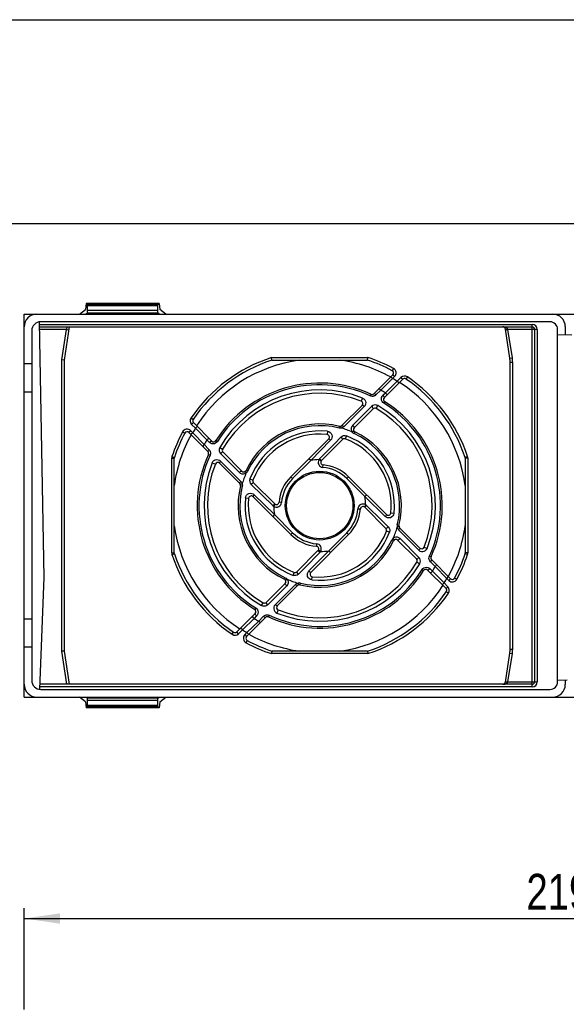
# Model space of a CAD drawing. Extents: x 0 to 594, y 0 to 420.
# Tile 12 of 27: x 233 to 287, y 324 to 420. Entities that reach past the tile are written whole.
import ezdxf

# ---------------------------------------------------------------- set-up
doc = ezdxf.new("R2010")
doc.units = 0
doc.header["$LTSCALE"] = 32.67
doc.layers.get('0').update_dxf_attribs({"linetype": 'CONTINUOUS'})
doc.styles.get("Standard").update_dxf_attribs({"font": 'txt', "width": 0.8})
doc.dimstyles.get("Standard").update_dxf_attribs({"dimtxt": 2.5, "dimasz": 2.5, "dimexe": 1.25, "dimexo": 0.625, "dimtad": 1, "dimcen": 2.5, "dimazin": 3, "dimtfac": 1, "dimtmove": 0, "dimatfit": 3})

# ---------------------------------------------------------------- blocks, each defined once
blk = doc.blocks.new('_FILLED')
at = {"color": 0, "linetype": 'BYBLOCK'}
blk.add_solid([(0, 0), (-1, 0.143), (-1, -0.143)], dxfattribs=at)
blk = doc.blocks.new('*D12')
at = {"color": 2, "linetype": 'CONTINUOUS'}
for p, q in [((233.595, 323.054), (233.595, 332.97)), ((343.147, 278.639), (343.147, 332.97)), ((233.595, 331.97), (288.371, 331.97)), ((343.147, 331.97), (288.371, 331.97))]:
    blk.add_line(p, q, dxfattribs=at)
at = {"color": 2, "linetype": 'CONTINUOUS', "xscale": 3.5, "yscale": 3.5, "zscale": 3.5, "rotation": 180}
blk.add_blockref('_FILLED', (233.595, 331.97), dxfattribs=at)
at = {"color": 2, "linetype": 'CONTINUOUS', "xscale": 3.5, "yscale": 3.5, "zscale": 3.5}
blk.add_blockref('_FILLED', (343.147, 331.97), dxfattribs=at)
at = {"color": 5, "linetype": 'CONTINUOUS', "width": 0.8}
blk.add_text('219', height=3.5, dxfattribs=at).set_placement((282.792, 332.845))

msp = doc.modelspace()

# ---------------------------------------------------------------- linework, layer by layer
at = {"color": 7, "linetype": 'CONTINUOUS'}
for p, q in [((0, 420), (594, 420)), ((573, 400), (21, 400)), ((239.014, 391.162), (239.616, 391.622)), ((239.669, 392.218), (239.616, 391.622)), ((239.795, 392.092), (239.669, 392.218)), ((246.821, 392.218), (239.669, 392.218)), ((239.8, 391.507), (239.8, 391.992)), ((246.69, 391.507), (246.69, 391.992)), ((246.695, 392.092), (246.821, 392.218)), ((246.821, 392.218), (246.873, 391.622)), ((247.476, 391.162), (246.873, 391.622)), ((233.595, 353.662), (233.595, 391.162)), ((233.595, 391.162), (333.326, 391.162)), ((239.669, 391.218), (239.787, 391.257)), ((239.669, 391.162), (239.669, 391.218)), ((239.669, 391.218), (246.821, 391.218)), ((246.821, 391.218), (246.703, 391.257)), ((246.821, 391.162), (246.821, 391.218)), ((235.545, 365.378), (235.108, 390.398)), ((235.117, 389.912), (283.345, 389.912)), ((285.095, 390.412), (235.22, 390.412)), ((237.545, 386.662), (238.045, 389.912)), ((281.164, 386.851), (280.725, 389.7)), ((283.595, 389.662), (283.595, 355.162)), ((285.845, 355.162), (285.845, 389.662)), ((286.595, 389.937), (286.595, 389.15)), ((234.345, 389.537), (234.345, 355.287)), ((285.845, 389.176), (287.237, 389.127)), ((257.861, 386.662), (257.821, 386.912)), ((267.229, 386.662), (267.268, 386.912)), ((234.345, 386.287), (233.595, 386.287)), ((237.545, 386.662), (237.295, 386.682)), ((237.545, 358.162), (237.545, 386.662)), ((257.861, 386.662), (267.229, 386.662)), ((281.193, 358.354), (281.193, 386.471)), ((269.704, 385.228), (267.84, 383.365)), ((268.864, 382.975), (270.67, 384.78)), ((234.345, 383.537), (233.595, 383.537)), ((266.699, 382.223), (264.716, 380.241)), ((267.772, 381.882), (265.923, 380.034)), ((251.983, 378.732), (250.177, 380.538)), ((249.729, 379.571), (251.592, 377.708)), ((263.424, 378.949), (259.716, 375.241)), ((262.715, 376.825), (264.782, 378.893)), ((248.295, 377.055), (248.308, 377.133)), ((248.295, 367.77), (248.295, 377.055)), ((254.924, 375.791), (253.075, 377.64)), ((276.782, 377.133), (276.795, 377.055)), ((276.795, 377.055), (276.795, 367.77)), ((252.734, 376.566), (254.716, 374.584)), ((269.081, 371.533), (265.373, 375.241)), ((258.132, 372.582), (256.065, 374.65)), ((256.008, 373.292), (259.716, 369.584)), ((266.957, 372.243), (269.025, 370.175)), ((261.665, 365.876), (265.373, 369.584)), ((270.373, 370.241), (272.355, 368.259)), ((272.015, 367.185), (270.166, 369.034)), ((248.308, 367.691), (248.295, 367.77)), ((262.375, 368), (260.307, 365.932)), ((276.795, 367.77), (276.782, 367.691)), ((275.36, 365.254), (273.497, 367.117)), ((273.107, 366.093), (274.913, 364.287)), ((235.124, 354.425), (235.545, 365.378)), ((259.166, 364.791), (257.318, 362.943)), ((260.373, 364.584), (258.391, 362.602)), ((256.225, 361.85), (254.419, 360.044)), ((234.345, 361.287), (233.595, 361.287)), ((255.386, 359.597), (257.249, 361.46)), ((234.345, 358.537), (233.595, 358.537)), ((237.545, 358.162), (237.295, 358.143)), ((238.045, 354.912), (237.545, 358.162)), ((257.861, 358.162), (257.821, 357.912)), ((267.229, 358.162), (257.861, 358.162)), ((267.229, 358.162), (267.268, 357.912)), ((280.725, 355.124), (281.164, 357.974)), ((283.345, 354.912), (235.143, 354.912)), ((285.845, 355.307), (286.795, 355.347)), ((286.595, 355.339), (286.595, 354.887)), ((235.22, 354.412), (285.095, 354.412)), ((233.595, 353.662), (333.326, 353.662)), ((239.616, 353.202), (239.014, 353.662)), ((239.616, 353.202), (239.669, 352.607)), ((239.669, 353.662), (239.669, 353.607)), ((239.787, 353.568), (239.669, 353.607)), ((246.821, 353.607), (239.669, 353.607)), ((239.8, 352.833), (239.8, 353.318)), ((246.69, 352.833), (246.69, 353.318)), ((246.703, 353.568), (246.821, 353.607)), ((246.821, 353.662), (246.821, 353.607)), ((246.873, 353.202), (246.821, 352.607)), ((246.873, 353.202), (247.476, 353.662)), ((239.669, 352.607), (239.795, 352.733)), ((246.821, 352.607), (239.669, 352.607)), ((246.821, 352.607), (246.695, 352.733))]:
    msp.add_line(p, q, dxfattribs=at)
at = {"color": 9, "linetype": 'CONTINUOUS'}
for p, q in [((246.695, 392.092), (239.795, 392.092)), ((246.69, 391.992), (239.8, 391.992)), ((246.69, 391.507), (239.8, 391.507)), ((246.703, 391.257), (239.787, 391.257)), ((235.112, 390.162), (283.345, 390.162)), ((237.753, 389.662), (235.121, 389.662)), ((237.295, 386.682), (237.753, 389.662)), ((237.753, 389.662), (237.83, 389.912)), ((237.753, 389.662), (238, 389.624)), ((280.737, 389.624), (280.984, 389.662)), ((280.879, 389.689), (280.972, 389.7)), ((280.984, 389.662), (280.972, 389.7)), ((281.411, 386.889), (280.984, 389.662)), ((283.845, 389.662), (280.984, 389.662)), ((283.345, 354.662), (283.345, 390.162)), ((283.845, 389.662), (283.845, 355.162)), ((257.821, 386.912), (267.268, 386.912)), ((281.164, 386.851), (281.411, 386.889)), ((237.295, 358.143), (237.295, 386.682)), ((269.764, 385.846), (269.645, 385.625)), ((281.193, 386.471), (281.443, 386.471)), ((281.443, 358.354), (281.443, 386.471)), ((269.678, 384.849), (268.52, 383.723)), ((269.678, 384.849), (269.502, 385.026)), ((269.881, 385.052), (269.678, 384.849)), ((269.881, 385.052), (269.704, 385.228)), ((270.121, 384.585), (270.493, 384.957)), ((270.493, 384.957), (270.67, 384.78)), ((271.128, 385.017), (270.988, 384.81)), ((268.978, 383.47), (270.121, 384.585)), ((270.121, 384.585), (270.298, 384.408)), ((266.735, 382.936), (266.614, 382.632)), ((267.487, 383.158), (267.559, 383.315)), ((268.52, 383.723), (268.052, 383.257)), ((268.726, 383.219), (268.978, 383.47)), ((266.907, 382.117), (264.916, 380.138)), ((267.631, 382.127), (265.776, 380.282)), ((268.074, 381.922), (268.239, 382.205)), ((268.817, 382.44), (268.721, 382.517)), ((268.817, 382.44), (268.909, 382.586)), ((249.94, 380.996), (250.147, 380.856)), ((250, 380.361), (250.177, 380.538)), ((250.372, 379.989), (250, 380.361)), ((250.372, 379.989), (250.549, 380.165)), ((251.488, 378.846), (250.372, 379.989)), ((264.437, 380.006), (264.479, 380.175)), ((264.614, 380.155), (264.593, 380.174)), ((249.112, 379.631), (249.332, 379.513)), ((249.906, 379.748), (249.729, 379.571)), ((249.906, 379.748), (250.108, 379.546)), ((250.108, 379.546), (249.931, 379.369)), ((250.108, 379.546), (251.234, 378.388)), ((263.306, 379.687), (263.274, 379.374)), ((265.161, 379.243), (265.049, 378.949)), ((265.993, 379.631), (265.918, 379.474)), ((251.234, 378.388), (251.7, 377.92)), ((251.739, 378.594), (251.488, 378.846)), ((252.518, 378.685), (252.371, 378.776)), ((252.518, 378.685), (252.44, 378.589)), ((252.753, 378.107), (253.036, 377.942)), ((263.609, 378.817), (261.658, 376.829)), ((248.045, 367.77), (248.045, 377.055)), ((248.045, 377.055), (248.295, 377.055)), ((248.07, 377.212), (248.308, 377.133)), ((251.8, 377.355), (251.643, 377.427)), ((251.836, 377.468), (251.8, 377.355)), ((254.675, 375.644), (252.83, 377.499)), ((277.019, 377.212), (276.782, 377.133)), ((277.045, 377.055), (276.795, 377.055)), ((277.045, 377.055), (277.045, 367.77)), ((252.021, 376.603), (252.325, 376.482)), ((252.841, 376.775), (254.819, 374.783)), ((261.658, 376.829), (259.893, 375.064)), ((261.658, 376.829), (261.482, 377.006)), ((262.47, 376.917), (262.681, 376.783)), ((262.851, 376.15), (262.871, 376.399)), ((255.483, 375.785), (255.326, 375.86)), ((259.893, 375.064), (259.716, 375.241)), ((265.196, 375.064), (265.373, 375.241)), ((254.951, 374.305), (254.782, 374.347)), ((254.803, 374.481), (254.784, 374.461)), ((255.714, 375.029), (256.008, 374.916)), ((257.953, 372.406), (255.838, 374.483)), ((266.962, 373.299), (265.196, 375.064)), ((256.14, 373.476), (258.128, 371.526)), ((266.962, 373.299), (267.139, 373.476)), ((268.949, 371.349), (266.962, 373.299)), ((255.27, 373.174), (255.583, 373.141)), ((258.04, 372.337), (258.175, 372.548)), ((258.807, 372.718), (258.558, 372.739)), ((267.049, 372.487), (266.915, 372.277)), ((258.128, 371.526), (257.951, 371.349)), ((258.128, 371.526), (259.893, 369.761)), ((266.282, 372.107), (266.531, 372.086)), ((269.819, 371.651), (269.507, 371.684)), ((270.307, 370.478), (270.139, 370.52)), ((270.306, 370.364), (270.287, 370.344)), ((259.893, 369.761), (259.716, 369.584)), ((263.431, 367.996), (265.196, 369.761)), ((265.196, 369.761), (265.373, 369.584)), ((269.375, 369.796), (269.082, 369.909)), ((270.27, 370.041), (272.249, 368.05)), ((262.239, 368.675), (262.218, 368.426)), ((269.764, 368.965), (269.607, 369.04)), ((272.26, 367.326), (270.414, 369.181)), ((248.045, 367.77), (248.295, 367.77)), ((248.07, 367.613), (248.308, 367.691)), ((261.481, 366.008), (263.431, 367.996)), ((262.62, 367.908), (262.409, 368.042)), ((263.431, 367.996), (263.608, 367.819)), ((272.764, 368.343), (273.068, 368.222)), ((273.253, 367.357), (273.29, 367.47)), ((273.29, 367.47), (273.447, 367.398)), ((277.019, 367.613), (276.782, 367.691)), ((277.045, 367.77), (276.795, 367.77)), ((272.054, 366.883), (272.337, 366.718)), ((273.856, 366.437), (273.389, 366.905)), ((274.982, 365.279), (273.856, 366.437)), ((259.929, 365.582), (260.041, 365.876)), ((272.572, 366.14), (272.65, 366.236)), ((272.572, 366.14), (272.718, 366.049)), ((273.351, 366.231), (273.602, 365.979)), ((273.602, 365.979), (274.717, 364.836)), ((259.314, 364.543), (257.459, 362.697)), ((260.174, 364.687), (258.183, 362.708)), ((259.172, 365.351), (259.097, 365.194)), ((260.496, 364.651), (260.476, 364.67)), ((260.61, 364.65), (260.653, 364.819)), ((261.783, 365.138), (261.816, 365.451)), ((274.717, 364.836), (274.54, 364.66)), ((274.717, 364.836), (275.09, 364.464)), ((274.982, 365.279), (275.159, 365.456)), ((275.184, 365.077), (274.982, 365.279)), ((275.184, 365.077), (275.36, 365.254)), ((275.978, 365.194), (275.757, 365.312)), ((275.09, 364.464), (274.913, 364.287)), ((275.15, 363.829), (274.943, 363.969)), ((256.851, 362.62), (257.015, 362.903)), ((256.273, 362.385), (256.181, 362.239)), ((256.273, 362.385), (256.369, 362.308)), ((257.603, 361.667), (257.53, 361.51)), ((258.475, 362.193), (258.354, 361.889)), ((256.112, 361.355), (254.969, 360.24)), ((255.411, 359.975), (256.569, 361.101)), ((256.364, 361.606), (256.112, 361.355)), ((256.569, 361.101), (257.037, 361.568)), ((253.961, 359.808), (254.102, 360.015)), ((254.596, 359.868), (254.419, 360.044)), ((254.969, 360.24), (254.596, 359.868)), ((254.969, 360.24), (254.792, 360.417)), ((255.209, 359.773), (255.411, 359.975)), ((255.209, 359.773), (255.386, 359.597)), ((255.411, 359.976), (255.588, 359.799)), ((255.326, 358.979), (255.444, 359.2)), ((237.792, 354.912), (237.295, 358.143)), ((267.268, 357.912), (257.821, 357.912)), ((280.984, 355.162), (281.411, 357.935)), ((281.164, 357.974), (281.411, 357.935)), ((281.193, 358.354), (281.443, 358.354)), ((280.737, 355.2), (280.984, 355.162)), ((280.879, 355.136), (280.972, 355.124)), ((280.972, 355.124), (280.984, 355.162)), ((280.984, 355.162), (283.845, 355.162)), ((283.345, 354.662), (235.133, 354.662)), ((246.703, 353.568), (239.787, 353.568)), ((246.69, 353.318), (239.8, 353.318)), ((246.695, 352.733), (239.795, 352.733)), ((246.69, 352.833), (239.8, 352.833))]:
    msp.add_line(p, q, dxfattribs=at)
at = {"color": 7, "linetype": 'CONTINUOUS'}
for points in [[(239.787, 391.257), (239.791, 391.271), (239.794, 391.307), (239.797, 391.362), (239.799, 391.431), (239.8, 391.507)], [(239.8, 391.992), (239.799, 392.029), (239.798, 392.061), (239.797, 392.083), (239.795, 392.092)], [(246.69, 391.992), (246.69, 392.029), (246.691, 392.061), (246.693, 392.083), (246.695, 392.092)], [(246.703, 391.257), (246.699, 391.271), (246.695, 391.307), (246.692, 391.362), (246.69, 391.431), (246.69, 391.507)], [(239.8, 353.318), (239.799, 353.394), (239.797, 353.463), (239.794, 353.518), (239.791, 353.554), (239.787, 353.568)], [(246.69, 353.318), (246.69, 353.394), (246.692, 353.463), (246.695, 353.518), (246.699, 353.554), (246.703, 353.568)], [(239.795, 352.733), (239.797, 352.742), (239.798, 352.764), (239.799, 352.796), (239.8, 352.833)], [(246.695, 352.733), (246.693, 352.742), (246.691, 352.764), (246.69, 352.796), (246.69, 352.833)]]:
    msp.add_lwpolyline(points, dxfattribs=at)
at = {"color": 9, "linetype": 'CONTINUOUS'}
for points in [[(280.972, 389.7), (280.945, 389.752), (280.898, 389.798), (280.834, 389.838), (280.763, 389.868), (280.695, 389.888), (280.632, 389.9), (280.574, 389.908), (280.523, 389.911), (280.478, 389.912)], [(280.725, 389.7), (280.746, 389.689), (280.8, 389.685), (280.879, 389.689)], [(268.52, 383.724), (268.453, 383.781), (268.389, 383.821), (268.338, 383.839), (268.307, 383.832)], [(266.735, 382.936), (266.856, 382.868), (266.953, 382.769), (267.021, 382.646), (267.052, 382.508), (267.042, 382.365), (266.992, 382.23), (266.907, 382.117)], [(268.052, 383.257), (267.998, 383.21), (267.943, 383.175), (267.89, 383.149), (267.839, 383.131), (267.791, 383.12), (267.744, 383.113), (267.698, 383.111), (267.65, 383.114), (267.6, 383.121), (267.545, 383.135), (267.487, 383.158)], [(268.052, 383.257), (267.985, 383.314), (267.921, 383.354), (267.871, 383.372), (267.84, 383.365)], [(268.721, 382.517), (268.646, 382.617), (268.598, 382.733), (268.58, 382.86), (268.595, 382.989), (268.645, 383.112), (268.726, 383.219)], [(268.726, 383.219), (268.795, 383.144), (268.846, 383.071), (268.871, 383.011), (268.864, 382.975)], [(268.978, 383.47), (269.047, 383.395), (269.098, 383.322), (269.122, 383.262), (269.116, 383.226)], [(266.907, 382.117), (266.84, 382.173), (266.778, 382.212), (266.729, 382.23), (266.699, 382.223)], [(268.239, 382.205), (268.119, 382.255), (267.991, 382.273), (267.861, 382.258), (267.738, 382.208), (267.631, 382.127)], [(267.772, 381.882), (267.778, 381.918), (267.753, 381.979), (267.701, 382.052), (267.631, 382.127)], [(264.668, 380.004), (264.626, 379.996), (264.583, 379.992), (264.538, 379.992), (264.49, 379.996), (264.437, 380.006)], [(264.668, 380.004), (264.64, 380.094), (264.614, 380.155)], [(264.916, 380.138), (264.8, 380.052), (264.668, 380.004)], [(264.916, 380.138), (264.851, 380.192), (264.791, 380.23), (264.745, 380.247), (264.716, 380.241)], [(265.776, 380.282), (265.687, 380.161), (265.638, 380.021), (265.633, 379.876), (265.668, 379.739), (265.738, 379.619)], [(265.923, 380.034), (265.929, 380.07), (265.902, 380.131), (265.848, 380.206), (265.776, 380.282)], [(251.488, 378.846), (251.562, 378.915), (251.635, 378.966), (251.695, 378.99), (251.731, 378.984)], [(262.538, 377.004), (264.016, 378.509), (264.623, 379.125)], [(263.306, 379.687), (263.441, 379.653), (263.562, 379.583), (263.661, 379.481), (263.728, 379.352), (263.757, 379.208), (263.744, 379.062), (263.692, 378.928), (263.609, 378.817)], [(264.623, 379.125), (264.742, 379.214), (264.879, 379.265), (265.022, 379.274), (265.161, 379.243)], [(264.623, 379.125), (264.694, 379.05), (264.751, 378.978), (264.782, 378.923), (264.782, 378.893)], [(265.903, 379.703), (265.876, 379.701), (265.817, 379.671), (265.738, 379.619)], [(265.738, 379.619), (265.82, 379.536), (265.918, 379.474)], [(251.234, 378.388), (251.176, 378.32), (251.136, 378.257), (251.118, 378.206), (251.125, 378.175)], [(251.739, 378.594), (251.813, 378.663), (251.887, 378.714), (251.946, 378.738), (251.983, 378.732)], [(252.44, 378.589), (252.34, 378.514), (252.224, 378.466), (252.098, 378.448), (251.968, 378.463), (251.845, 378.512), (251.739, 378.594)], [(252.753, 378.107), (252.703, 377.987), (252.684, 377.859), (252.7, 377.729), (252.749, 377.606), (252.83, 377.499)], [(263.609, 378.817), (263.544, 378.876), (263.487, 378.921), (263.446, 378.947), (263.424, 378.949)], [(251.7, 377.92), (251.643, 377.852), (251.603, 377.789), (251.585, 377.739), (251.592, 377.708)], [(251.7, 377.92), (251.777, 377.82), (251.826, 377.707), (251.845, 377.588), (251.836, 377.468)], [(253.075, 377.64), (253.048, 377.647), (253.005, 377.634), (252.95, 377.603), (252.889, 377.556), (252.83, 377.499)], [(252.021, 376.603), (252.089, 376.723), (252.188, 376.821), (252.311, 376.888), (252.45, 376.919), (252.593, 376.91), (252.727, 376.86), (252.841, 376.775)], [(252.841, 376.775), (252.784, 376.708), (252.745, 376.646), (252.728, 376.596), (252.734, 376.566)], [(262.47, 376.917), (262.503, 376.964), (262.538, 377.004)], [(262.538, 377.004), (262.663, 376.878), (262.702, 376.839), (262.715, 376.825)], [(254.675, 375.644), (254.751, 375.716), (254.826, 375.77), (254.887, 375.796), (254.923, 375.791)], [(255.338, 375.606), (255.218, 375.535), (255.081, 375.5), (254.936, 375.506), (254.796, 375.554), (254.675, 375.644)], [(255.338, 375.606), (255.286, 375.685), (255.256, 375.743), (255.254, 375.771)], [(255.483, 375.785), (255.421, 375.687), (255.338, 375.606)], [(254.819, 374.783), (254.765, 374.719), (254.728, 374.659), (254.71, 374.612), (254.716, 374.584)], [(254.954, 374.535), (254.863, 374.508), (254.803, 374.481)], [(254.819, 374.783), (254.905, 374.668), (254.954, 374.535)], [(254.954, 374.535), (254.966, 374.419), (254.951, 374.305)], [(255.714, 375.029), (255.683, 374.89), (255.692, 374.746), (255.743, 374.609), (255.838, 374.483)], [(256.065, 374.65), (256.043, 374.652), (256.004, 374.634), (255.952, 374.598), (255.892, 374.549), (255.833, 374.49)], [(255.27, 373.174), (255.304, 373.309), (255.374, 373.43), (255.477, 373.528), (255.605, 373.596), (255.749, 373.624), (255.895, 373.611), (256.029, 373.559), (256.14, 373.476)], [(256.14, 373.476), (256.081, 373.412), (256.036, 373.355), (256.011, 373.313), (256.008, 373.292)], [(257.953, 372.406), (258.079, 372.531), (258.118, 372.569), (258.132, 372.582)], [(258.04, 372.337), (257.995, 372.369), (257.953, 372.406)], [(267.136, 372.419), (267.01, 372.294), (266.971, 372.256), (266.957, 372.243)], [(267.049, 372.487), (267.094, 372.456), (267.136, 372.419)], [(267.136, 372.419), (268.65, 370.933), (269.257, 370.335)], [(269.819, 371.651), (269.786, 371.516), (269.716, 371.395), (269.613, 371.296), (269.485, 371.229), (269.341, 371.201), (269.194, 371.214), (269.06, 371.266), (268.949, 371.349)], [(268.949, 371.349), (269.008, 371.413), (269.054, 371.47), (269.079, 371.512), (269.081, 371.533)], [(269.257, 370.335), (269.182, 370.263), (269.111, 370.207), (269.055, 370.175), (269.025, 370.175)], [(269.257, 370.335), (269.347, 370.216), (269.397, 370.079), (269.407, 369.935), (269.375, 369.796)], [(270.139, 370.52), (270.124, 370.406), (270.136, 370.289)], [(270.287, 370.344), (270.227, 370.317), (270.136, 370.289)], [(270.136, 370.289), (270.153, 370.229), (270.18, 370.166), (270.218, 370.103), (270.27, 370.041)], [(270.373, 370.241), (270.379, 370.213), (270.362, 370.166), (270.324, 370.106), (270.27, 370.041)], [(269.752, 369.219), (269.668, 369.137), (269.607, 369.04)], [(270.414, 369.181), (270.294, 369.271), (270.153, 369.319), (270.008, 369.325), (269.871, 369.29), (269.752, 369.219)], [(269.835, 369.054), (269.833, 369.082), (269.804, 369.14), (269.752, 369.219)], [(270.166, 369.034), (270.202, 369.029), (270.264, 369.055), (270.339, 369.109), (270.414, 369.181)], [(262.552, 367.821), (261.074, 366.316), (260.467, 365.7)], [(262.552, 367.821), (262.426, 367.947), (262.388, 367.986), (262.375, 368)], [(262.62, 367.908), (262.587, 367.861), (262.552, 367.821)], [(272.355, 368.259), (272.362, 368.229), (272.345, 368.179), (272.305, 368.117), (272.249, 368.05)], [(272.249, 368.05), (272.363, 367.965), (272.497, 367.915), (272.64, 367.905), (272.779, 367.937), (272.902, 368.004), (273.001, 368.102), (273.068, 368.222)], [(272.015, 367.185), (272.051, 367.179), (272.111, 367.204), (272.185, 367.256), (272.26, 367.326)], [(272.337, 366.718), (272.387, 366.838), (272.405, 366.966), (272.39, 367.096), (272.341, 367.219), (272.26, 367.326)], [(273.389, 366.905), (273.313, 367.005), (273.264, 367.118), (273.244, 367.237), (273.253, 367.357)], [(273.389, 366.905), (273.446, 366.973), (273.486, 367.036), (273.504, 367.086), (273.497, 367.117)], [(273.856, 366.437), (273.913, 366.505), (273.953, 366.568), (273.971, 366.619), (273.964, 366.65)], [(260.467, 365.7), (260.348, 365.611), (260.211, 365.56), (260.067, 365.551), (259.929, 365.582)], [(260.467, 365.7), (260.395, 365.775), (260.339, 365.847), (260.308, 365.902), (260.307, 365.932)], [(261.783, 365.138), (261.649, 365.172), (261.527, 365.242), (261.429, 365.344), (261.362, 365.473), (261.333, 365.617), (261.346, 365.763), (261.398, 365.897), (261.481, 366.008)], [(261.481, 366.008), (261.545, 365.949), (261.602, 365.904), (261.644, 365.878), (261.665, 365.876)], [(272.65, 366.236), (272.749, 366.311), (272.865, 366.359), (272.992, 366.377), (273.121, 366.362), (273.244, 366.313), (273.351, 366.231)], [(273.351, 366.231), (273.276, 366.162), (273.203, 366.111), (273.143, 366.086), (273.107, 366.093)], [(273.602, 365.979), (273.527, 365.91), (273.454, 365.859), (273.395, 365.835), (273.358, 365.841)], [(259.314, 364.543), (259.242, 364.619), (259.188, 364.694), (259.161, 364.755), (259.166, 364.791)], [(259.172, 365.351), (259.27, 365.289), (259.352, 365.206)], [(259.352, 365.206), (259.273, 365.153), (259.214, 365.124), (259.186, 365.122)], [(259.352, 365.206), (259.422, 365.086), (259.457, 364.949), (259.452, 364.804), (259.403, 364.664), (259.314, 364.543)], [(260.422, 364.821), (260.332, 364.793), (260.249, 364.748), (260.174, 364.687)], [(260.373, 364.584), (260.345, 364.578), (260.298, 364.595), (260.239, 364.633), (260.174, 364.687)], [(260.653, 364.819), (260.538, 364.833), (260.422, 364.821)], [(260.476, 364.67), (260.45, 364.731), (260.422, 364.821)], [(257.459, 362.697), (257.352, 362.616), (257.228, 362.567), (257.098, 362.552), (256.97, 362.57), (256.851, 362.62)], [(257.459, 362.697), (257.389, 362.772), (257.337, 362.846), (257.312, 362.906), (257.318, 362.943)], [(258.183, 362.708), (258.097, 362.595), (258.047, 362.46), (258.038, 362.317), (258.069, 362.178), (258.137, 362.055), (258.234, 361.957), (258.354, 361.889)], [(258.391, 362.602), (258.361, 362.595), (258.312, 362.613), (258.25, 362.652), (258.183, 362.708)], [(256.364, 361.606), (256.294, 361.681), (256.243, 361.754), (256.219, 361.814), (256.225, 361.85)], [(256.369, 362.308), (256.443, 362.208), (256.492, 362.092), (256.51, 361.965), (256.494, 361.836), (256.445, 361.713), (256.364, 361.606)], [(257.037, 361.568), (257.091, 361.614), (257.146, 361.65), (257.2, 361.676), (257.25, 361.694), (257.298, 361.705), (257.345, 361.712), (257.392, 361.714), (257.44, 361.711), (257.49, 361.704), (257.544, 361.69), (257.603, 361.667)], [(256.112, 361.355), (256.043, 361.43), (255.992, 361.503), (255.967, 361.563), (255.974, 361.599)], [(256.569, 361.101), (256.637, 361.044), (256.701, 361.004), (256.751, 360.986), (256.782, 360.993)], [(257.037, 361.568), (257.105, 361.511), (257.168, 361.471), (257.219, 361.453), (257.249, 361.46)], [(280.528, 354.914), (280.583, 354.918), (280.64, 354.926), (280.697, 354.938), (280.751, 354.953), (280.801, 354.971), (280.843, 354.991), (280.878, 355.012), (280.907, 355.034), (280.931, 355.056), (280.95, 355.08), (280.964, 355.102), (280.972, 355.124)], [(280.725, 355.124), (280.746, 355.136), (280.8, 355.14), (280.879, 355.136)]]:
    msp.add_lwpolyline(points, dxfattribs=at)
for radius in [3.371, 3.249]:
    msp.add_circle((262.545, 372.412), radius, dxfattribs=at)
at = {"color": 7, "linetype": 'CONTINUOUS'}
for centre, radius, start, end in [((234.845, 389.912), 1.25, 90, 180), ((285.37, 389.937), 1.225, 0, 90), ((235.22, 389.537), 0.875, 90, 180), ((280.478, 389.662), 0.25, 8.74616, 90), ((283.345, 389.662), 0.25, 0, 90), ((285.095, 389.662), 0.75, 0, 90), ((278.693, 386.471), 2.5, 0, 8.74616), ((262.545, 372.412), 15, 108.19487, 145.74514), ((262.545, 372.412), 14.385, 97.85579, 147.03743), ((262.545, 372.412), 14.385, 61.1449, 82.14421), ((262.545, 372.412), 15, 61.74637, 71.80513), ((269.527, 385.405), 0.25, 315, 61.74637), ((270.847, 384.604), 0.25, 55.74543, 135), ((262.545, 372.412), 15, 18.34517, 55.74543), ((262.545, 372.412), 12, 65.30019, 147.97288), ((262.545, 372.412), 14.385, 7.85579, 57.03743), ((262.545, 372.412), 11, 68.28767, 149.82182), ((267.664, 383.542), 0.25, 245.30019, 315), ((269.041, 382.798), 0.25, 135.00588, 237.97288), ((266.522, 382.4), 0.25, 315.00518, 68.28484), ((267.949, 381.705), 0.25, 59.82182, 135.00354), ((262.545, 372.412), 11, 338.28785, 59.82182), ((262.545, 372.412), 12, 335.30011, 57.97288), ((250.353, 380.715), 0.25, 145.74514, 225), ((262.545, 372.412), 8, 76.00758, 154.47122), ((264.54, 380.418), 0.25, 256.00758, 315.00153), ((266.1, 379.857), 0.25, 135.00015, 244.47122), ((262.545, 372.412), 14.385, 151.1449, 172.14421), ((262.545, 372.412), 15, 151.74683, 161.65483), ((249.552, 379.394), 0.25, 45, 151.74683), ((262.545, 372.412), 7, 84.02273, 159.04208), ((263.248, 379.126), 0.25, 315.00387, 84.02089), ((262.545, 372.412), 8, 346.00758, 64.47122), ((252.159, 378.909), 0.25, 225.0059, 327.97288), ((264.959, 378.716), 0.25, 69.05277, 134.99957), ((262.545, 372.412), 7, 354.02273, 69.04246), ((248.545, 377.055), 0.25, 161.65483, 180), ((262.545, 372.412), 12, 155.30011, 237.97288), ((251.416, 377.531), 0.25, 335.30431, 45.00258), ((253.252, 377.816), 0.25, 149.83266, 225.00709), ((276.545, 377.055), 0.25, 0, 18.34517), ((262.545, 372.412), 11, 158.28767, 239.82208), ((252.557, 376.389), 0.25, 45.00518, 158.28484), ((262.892, 376.648), 0.25, 135, 265.32022), ((262.545, 372.412), 4, 45, 85.32022), ((255.1, 375.968), 0.25, 225.00646, 334.47122), ((262.545, 372.412), 4, 135, 175.32022), ((262.545, 372.412), 8, 166.00758, 244.47122), ((254.54, 374.407), 0.25, 346.00758, 45.00153), ((256.241, 374.827), 0.25, 159.0356, 225.01141), ((255.832, 373.115), 0.25, 45.00387, 174.02089), ((262.545, 372.412), 7, 174.02273, 249.04246), ((258.309, 372.759), 0.25, 225, 355.32022), ((266.781, 372.066), 0.25, 45, 175.32022), ((262.545, 372.412), 4, 315, 355.32022), ((269.258, 371.71), 0.25, 225.00387, 354.02089), ((262.545, 372.412), 14.385, 187.85579, 237.03743), ((270.55, 370.418), 0.25, 166.00758, 225), ((262.545, 372.412), 14.385, 331.1449, 352.14421), ((262.545, 372.412), 4, 225, 265.32022), ((262.545, 372.412), 7, 264.02273, 339.04246), ((268.848, 369.998), 0.25, 339.05291, 44.99954), ((262.545, 372.412), 8, 256.00758, 334.47122), ((262.198, 368.177), 0.25, 315, 85.32022), ((269.989, 368.857), 0.25, 45.00016, 154.47122), ((248.545, 367.77), 0.25, 180, 198.34517), ((262.545, 372.412), 15, 198.34517, 235.74543), ((272.532, 368.436), 0.25, 224.9994, 338.29277), ((273.674, 367.294), 0.25, 155.30431, 225.00258), ((262.545, 372.412), 15, 331.74683, 341.65483), ((276.545, 367.77), 0.25, 341.65483, 360), ((262.545, 372.412), 11, 248.28785, 329.82182), ((271.838, 367.009), 0.25, 329.82182, 45.00354), ((262.545, 372.412), 12, 245.30019, 327.97288), ((260.13, 366.109), 0.25, 249.05277, 314.99957), ((261.842, 365.699), 0.25, 135.00387, 264.02089), ((272.93, 365.916), 0.25, 45.0059, 147.97288), ((258.989, 364.968), 0.25, 315.00636, 64.47122), ((260.55, 364.407), 0.25, 76.00758, 135), ((262.545, 372.412), 14.385, 277.85579, 327.03743), ((275.537, 365.43), 0.25, 225, 331.74683), ((262.545, 372.412), 15, 288.19487, 325.74514), ((274.736, 364.11), 0.25, 325.74514, 45), ((257.141, 363.119), 0.25, 239.83336, 315.00216), ((258.568, 362.425), 0.25, 134.9994, 248.29277), ((256.048, 362.027), 0.25, 315.00588, 57.97288), ((257.426, 361.283), 0.25, 65.30019, 135), ((254.243, 360.221), 0.25, 235.74543, 315), ((262.545, 372.412), 14.385, 241.1449, 262.14421), ((255.563, 359.42), 0.25, 135, 241.74637), ((262.545, 372.412), 15, 241.74637, 251.80513), ((278.693, 358.354), 2.5, 351.25384, 360), ((234.845, 354.912), 1.25, 180, 270), ((235.22, 355.287), 0.875, 180, 270), ((280.478, 355.162), 0.25, 270, 351.25384), ((283.345, 355.162), 0.25, 270, 360), ((285.095, 355.162), 0.75, 270, 360), ((285.37, 354.887), 1.225, 270, 360)]:
    msp.add_arc(centre, radius, start, end, dxfattribs=at)
at = {"color": 9, "linetype": 'CONTINUOUS'}
for centre, radius, start, end in [((283.345, 389.662), 0.5, 0, 90), ((262.545, 372.412), 15.25, 108.04386, 145.74514), ((262.545, 372.412), 15.25, 61.74637, 71.95614), ((278.693, 386.471), 2.75, 0, 8.74616), ((269.527, 385.405), 0.5, 315, 61.74637), ((262.545, 372.412), 14.338, 58.10146, 60.16202), ((270.847, 384.604), 0.5, 55.74543, 135), ((262.545, 372.412), 15.25, 18.34517, 55.74543), ((262.545, 372.412), 11.827, 65.30019, 147.97288), ((262.545, 372.412), 11.327, 68.28773, 149.82182), ((262.545, 372.412), 12.792, 59.80917, 62.15295), ((262.545, 372.412), 11.327, 338.28773, 59.82182), ((262.545, 372.412), 11.827, 335.30019, 57.97288), ((250.353, 380.715), 0.5, 145.74514, 225), ((262.545, 372.412), 14.338, 148.10146, 150.16202), ((262.545, 372.412), 7.826, 76.00758, 154.47122), ((262.545, 372.412), 7.883, 66.10326, 74.37554), ((262.545, 372.412), 15.25, 151.74683, 161.65483), ((249.552, 379.394), 0.5, 45, 151.74683), ((262.545, 372.412), 7.314, 84.0228, 159.04208), ((262.545, 372.412), 7.314, 354.0228, 69.04208), ((262.545, 372.412), 7.826, 346.00758, 64.47122), ((262.545, 372.412), 12.792, 149.80917, 152.15295), ((248.545, 377.055), 0.5, 161.65483, 180), ((262.545, 372.412), 11.827, 155.30019, 237.97288), ((276.545, 377.055), 0.5, 0, 18.34517), ((262.545, 372.412), 11.327, 158.28773, 239.82182), ((262.545, 372.412), 4.505, 90.95416, 101.34674), ((262.892, 376.648), 0.5, 147.5144, 265.32022), ((262.545, 372.412), 3.75, 45, 85.32022), ((262.545, 372.412), 7.883, 156.10326, 164.37554), ((262.545, 372.412), 7.826, 166.00758, 244.47122), ((262.545, 372.412), 3.75, 135, 175.32022), ((262.545, 372.412), 4.505, 0.95416, 11.34694), ((262.545, 372.412), 7.314, 174.0228, 249.04208), ((258.309, 372.759), 0.5, 237.51439, 355.32022), ((262.545, 372.412), 4.505, 180.95416, 191.34694), ((266.781, 372.066), 0.5, 57.51439, 175.32022), ((262.545, 372.412), 3.75, 315, 355.32022), ((262.545, 372.412), 3.75, 225, 265.32022), ((262.545, 372.412), 7.314, 264.0228, 339.04208), ((262.545, 372.412), 7.883, 336.10326, 344.37554), ((262.545, 372.412), 7.826, 256.00758, 334.47122), ((262.198, 368.177), 0.5, 327.5144, 85.32022), ((248.545, 367.77), 0.5, 180, 198.34517), ((262.545, 372.412), 15.25, 198.34517, 235.74543), ((262.545, 372.412), 4.505, 270.95416, 281.34674), ((262.545, 372.412), 15.25, 331.74683, 341.65483), ((276.545, 367.77), 0.5, 341.65483, 360), ((262.545, 372.412), 11.327, 248.28773, 329.82182), ((262.545, 372.412), 12.792, 329.80917, 332.15295), ((262.545, 372.412), 11.827, 245.30019, 327.97288), ((262.545, 372.412), 7.883, 246.10326, 254.37554), ((262.545, 372.412), 14.338, 328.10146, 330.16202), ((275.537, 365.43), 0.5, 225, 331.74683), ((262.545, 372.412), 15.25, 288.04386, 325.74514), ((274.736, 364.11), 0.5, 325.74514, 45), ((262.545, 372.412), 12.792, 239.80917, 242.15295), ((254.243, 360.221), 0.5, 235.74543, 315), ((262.545, 372.412), 14.338, 238.10146, 240.16202), ((255.563, 359.42), 0.5, 135, 241.74637), ((262.545, 372.412), 15.25, 241.74637, 251.95614), ((278.693, 358.354), 2.75, 351.25384, 360), ((283.345, 355.162), 0.5, 270, 360)]:
    msp.add_arc(centre, radius, start, end, dxfattribs=at)

# ---------------------------------------------------------------- dimensions: what is measured, and where the dimension line sits
at = {"color": 2, "linetype": 'CONTINUOUS'}
dim = msp.add_linear_dim(base=(343.147, 331.97), p1=(233.595, 323.054), p2=(343.147, 278.639), dimstyle='Standard', dxfattribs=at)
dim.commit()
dim.dimension.update_dxf_attribs({"geometry": '*D12', "text_midpoint": (286.992, 334.595), "dimtype": 128})

doc.saveas('drawing.dxf')
